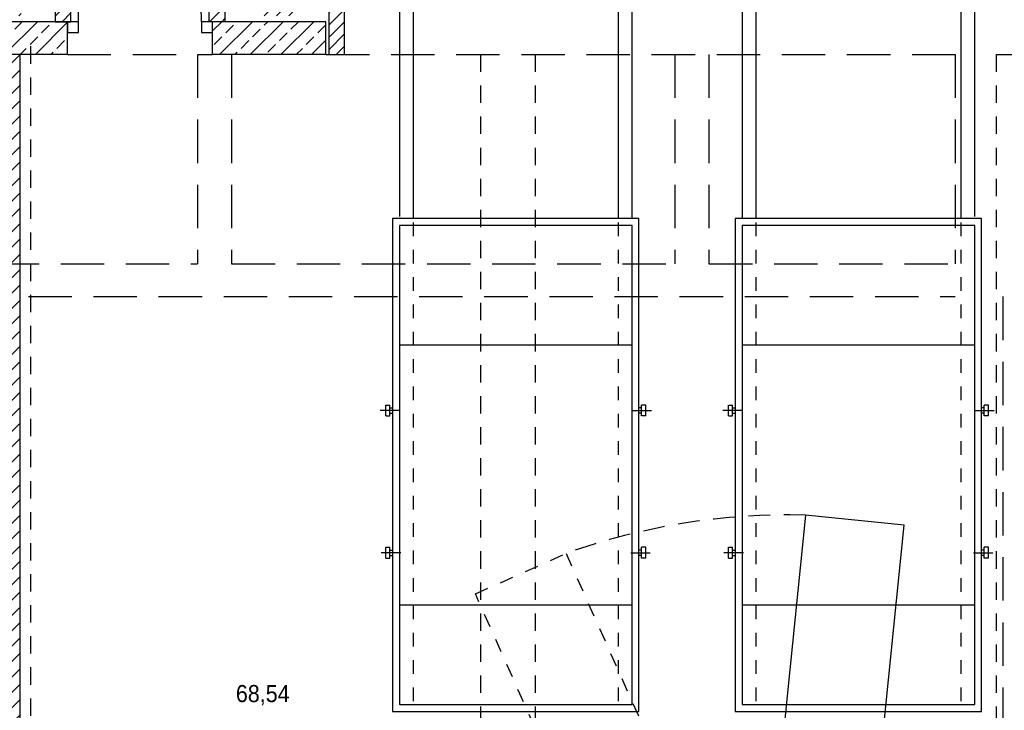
# Model space of a CAD drawing. Header units: metres. Extents: x -5 to 93, y -48 to 79.
# Tile 68 of 91: x 71.1 to 78.3, y 22.49 to 27.53. Entities that reach past the tile are written whole.
import ezdxf

# ---------------------------------------------------------------- set-up
doc = ezdxf.new("R2010")
doc.units = ezdxf.units.M
doc.header["$LTSCALE"] = 0.05
for name, pattern in [('AUSGEZOGEN', [0]), ('VERDECKT', [9.525, 6.35, -3.175]), ('VERDECKT2', [4.7625, 3.175, -1.5875])]:
    doc.linetypes.add(name, pattern=pattern)
for name, color, linetype in [('A_FENSTER_TUER', 7, 'Continuous'), ('A_Sanitär', 4, 'Continuous'), ('A_Schnitt', 1, 'Continuous'), ('A_Schnitt-Mauerwerk', 1, 'Continuous'), ('A_Schraffur', 9, 'Continuous'), ('A_Text', 5, 'Continuous'), ('A_Unsichtbar', 7, 'VERDECKT'), ('A_Unsichtbar-über', 253, 'VERDECKT'), ('SANITÄR', 4, 'AUSGEZOGEN')]:
    doc.layers.add(name, color=color, linetype=linetype)
doc.styles.add('Arial', font='arial.ttf', dxfattribs={"width": 0.9})

# ---------------------------------------------------------------- blocks, each defined once
blk = doc.blocks.new('container-oben')
at = {"layer": 'SANITÄR'}
for p, q in [((-2.4826, 0.9509), (-2.4826, 0.9209)), ((-2.4826, 0.9509), (-2.4026, 0.9509)), ((-2.4426, 0.8407), (-2.4426, 0.9841)), ((-2.4026, 0.9509), (-2.4026, 0.9209)), ((-1.4426, 0.9509), (-1.4426, 0.9209)), ((-1.4426, 0.9509), (-1.3626, 0.9509)), ((-1.4026, 0.8465), (-1.4026, 0.9919)), ((-1.3626, 0.9509), (-1.3626, 0.9209)), ((-2.4826, 0.9209), (-2.4026, 0.9209)), ((-2.4626, 0.9209), (-2.4626, 0.901)), ((-2.4226, 0.9209), (-2.4226, 0.901)), ((-1.4426, 0.9209), (-1.3626, 0.9209)), ((-1.4226, 0.9209), (-1.4226, 0.901)), ((-1.3826, 0.9209), (-1.3826, 0.901)), ((-2.8226, 0.851), (-2.8226, -0.851)), ((-0.9226, 0.851), (-0.9226, -0.851)), ((-2.4426, -0.8407), (-2.4426, -0.9841)), ((-1.4026, -0.8465), (-1.4026, -0.9919)), ((-2.4826, -0.9509), (-2.4826, -0.9209)), ((-2.4826, -0.9209), (-2.4026, -0.9209)), ((-2.4626, -0.9209), (-2.4626, -0.901)), ((-2.4226, -0.9209), (-2.4226, -0.901)), ((-2.4026, -0.9509), (-2.4026, -0.9209)), ((-1.4426, -0.9509), (-1.4426, -0.9209)), ((-1.4426, -0.9209), (-1.3626, -0.9209)), ((-1.4226, -0.9209), (-1.4226, -0.901)), ((-1.3826, -0.9209), (-1.3826, -0.901)), ((-1.3626, -0.9509), (-1.3626, -0.9209)), ((-2.4826, -0.9509), (-2.4026, -0.9509)), ((-1.4426, -0.9509), (-1.3626, -0.9509))]:
    blk.add_line(p, q, dxfattribs=at)
for points in [[(-3.6026, 0.901), (-3.6026, -0.901), (0, -0.901), (0, 0.901)], [(-3.5526, 0.851), (-3.5526, -0.851), (-0.05, -0.851), (-0.05, 0.851)]]:
    blk.add_lwpolyline(points, close=True, dxfattribs=at)

msp = doc.modelspace()

# ---------------------------------------------------------------- hatches: boundary and pattern name
at = {"layer": 'A_Schraffur'}
h = msp.add_hatch(dxfattribs=at)
h.set_pattern_fill('ANSI31', color=256, scale=0.02, style=0)
h.set_pattern_definition([(45, (60.51569, 1.5344), (-0.04490128, 0.04490128), [])])
h.paths.add_polyline_path([(73.4793, 27.7345), (73.1143, 27.7345), (73.1143, 27.6195), (73.3643, 27.6195), (73.3643, 27.2795), (73.4793, 27.2795)])
h.paths.add_polyline_path([(73.1143, 27.677), (72.8543, 27.677), (72.8543, 27.562), (73.1143, 27.562)])
h.paths.add_polyline_path([(72.8543, 27.677), (72.8543, 27.7345), (72.4893, 27.7345), (72.4893, 27.5195), (72.6043, 27.5195), (72.6043, 27.6195), (72.8543, 27.6195)])
h.paths.add_polyline_path([(71.4793, 27.7345), (71.1143, 27.7345), (71.1143, 27.6195), (71.3643, 27.6195), (71.3643, 27.5195), (71.4793, 27.5195)])
h.paths.add_polyline_path([(71.1143, 27.677), (70.8543, 27.677), (70.8543, 27.562), (71.1143, 27.562)])
h.paths.add_polyline_path([(70.8543, 27.677), (70.8543, 27.7345), (70.4893, 27.7345), (70.4893, 27.5195), (70.6043, 27.5195), (70.6043, 27.6195), (70.8543, 27.6195)])
h.paths.add_polyline_path([(69.4793, 27.7345), (69.1143, 27.7345), (69.1143, 27.6195), (69.3643, 27.6195), (69.3643, 27.5195), (69.4793, 27.5195)])
h.paths.add_polyline_path([(69.1143, 27.677), (68.8543, 27.677), (68.8543, 27.562), (69.1143, 27.562)])
h.paths.add_polyline_path([(68.8543, 27.677), (68.8543, 27.7345), (68.4893, 27.7345), (68.4893, 27.5195), (68.6043, 27.5195), (68.6043, 27.6195), (68.8543, 27.6195)])
h = msp.add_hatch(dxfattribs=at)
h.set_pattern_fill('ANSI33', color=256, scale=0.025, style=0)
h.set_pattern_definition([(45, (60.51569, 1.5344), (-0.1122532, 0.1122532), []), (45, (60.62794, 1.5344), (-0.1122532, 0.1122532), [0.079375, -0.0396875])])
h.paths.add_polyline_path([(73.3443, 27.2795), (73.3443, 27.5195), (72.5143, 27.5195), (72.5143, 27.2795)])
h.paths.add_polyline_path([(70.5143, 27.5195), (70.5143, 27.2795), (71.4543, 27.2795), (71.4543, 27.5195), (71.3643, 27.5195)])
h.paths.add_polyline_path([(68.5143, 27.5195), (68.5143, 27.2795), (69.4543, 27.2795), (69.4543, 27.5195), (69.3643, 27.5195)])
h.paths.add_polyline_path([(67.4543, 27.2795), (67.4543, 27.5195), (67.3643, 27.5195), (66.2043, 27.5195), (66.2043, 27.2795)])
h = msp.add_hatch(dxfattribs=at)
h.set_pattern_fill('ANSI31', color=256, scale=0.025, style=0)
h.set_pattern_definition([(45, (60.51569, 1.5344), (-0.0561266, 0.0561266), [])])
h.paths.add_polyline_path([(71.1043, 27.2795), (70.8643, 27.2795), (70.8643, 19.5095), (71.1043, 19.5095)])
h.paths.add_polyline_path([(66.4443, 27.2795), (66.2043, 27.2795), (66.2043, 19.2695), (66.4443, 19.2695)])

# ---------------------------------------------------------------- linework, layer by layer
at = {"layer": 'A_FENSTER_TUER'}
msp.add_line((71.5343, 27.5195), (71.5343, 28.4195), dxfattribs=at)
for points in [[(71.4543, 27.5195), (71.4543, 27.4395), (71.5343, 27.4395), (71.5343, 27.5195)], [(72.4343, 27.5195), (72.4343, 27.4395), (72.5143, 27.4395), (72.5143, 27.5195)]]:
    msp.add_lwpolyline(points, close=True, dxfattribs=at)
msp.add_arc((71.5343, 27.5195), 0.9, 0, 90, dxfattribs=at)
at = {"layer": 'A_Sanitär'}
for p, q in [((73.8818, 32.7145), (73.8818, 26.0949)), ((73.9818, 32.7145), (73.9818, 26.0795)), ((75.4818, 32.7145), (75.4818, 26.0795)), ((75.5818, 32.7145), (75.5818, 26.0795)), ((76.3868, 32.7145), (76.3868, 26.0795)), ((76.4868, 32.7145), (76.4868, 26.0795)), ((77.9868, 32.7145), (77.9868, 26.0795)), ((78.0868, 32.7145), (78.0868, 26.0949))]:
    msp.add_line(p, q, dxfattribs=at)
at = {"layer": 'A_Sanitär', "color": 8, "linetype": 'VERDECKT2', "ltscale": 0.5}
for p, q in [((73.9818, 26.0524), (73.9818, 22.4935)), ((75.4818, 26.0524), (75.4818, 22.4935)), ((76.4868, 26.0524), (76.4868, 22.4935)), ((77.9868, 26.0524), (77.9868, 22.4935))]:
    msp.add_line(p, q, dxfattribs=at)
at = {"layer": 'A_Sanitär'}
msp.add_lwpolyline([(76.2994, 18.476), (77.0215, 18.4029), (77.5723, 23.8395), (76.8503, 23.9127)], close=True, dxfattribs=at)
at = {"layer": 'A_Sanitär', "color": 8, "linetype": 'VERDECKT2', "ltscale": 0.5}
msp.add_lwpolyline([(77.324, 18.6404), (76.6611, 18.345), (74.4369, 23.3364), (75.0998, 23.6318)], close=True, dxfattribs=at)
at = {"layer": 'A_Sanitär', "color": 8, "linetype": 'VERDECKT2'}
msp.add_arc((76.7264, 19.0901), 4.8242, 88.52847, 109.70412, dxfattribs=at)
at = {"layer": 'A_Schnitt'}
for p, q in [((71.4543, 27.2795), (71.4543, 27.5195)), ((72.5143, 27.2795), (72.5143, 27.5195)), ((73.3443, 27.2795), (73.3443, 27.5195)), ((71.4543, 27.2795), (70.5143, 27.2795)), ((71.1043, 27.2795), (71.1043, 19.5095)), ((73.3443, 27.2795), (72.5143, 27.2795))]:
    msp.add_line(p, q, dxfattribs=at)
for points in [[(71.4543, 27.5195), (70.5143, 27.5195)], [(73.3443, 27.5195), (72.5143, 27.5195)]]:
    msp.add_lwpolyline(points, dxfattribs=at)
at = {"layer": 'A_Schnitt-Mauerwerk'}
for points in [[(71.3643, 27.5195), (71.4793, 27.5195), (71.4793, 27.7345), (71.1143, 27.7345), (71.1143, 27.6195), (71.3643, 27.6195), (71.3643, 27.5195)], [(72.6043, 27.5195), (72.4893, 27.5195), (72.4893, 27.7345), (72.8543, 27.7345), (72.8543, 27.6195), (72.6043, 27.6195), (72.6043, 27.5195)], [(73.3643, 27.2795), (73.4793, 27.2795), (73.4793, 27.7345), (73.1143, 27.7345), (73.1143, 27.6195), (73.3643, 27.6195), (73.3643, 27.2795)]]:
    msp.add_lwpolyline(points, dxfattribs=at)
at = {"layer": 'A_Unsichtbar'}
for p, q in [((71.4543, 27.2795), (72.5143, 27.2795)), ((72.4043, 27.2795), (72.4043, 25.7495)), ((72.6543, 27.2795), (72.6543, 25.7495)), ((73.3443, 27.2795), (77.9451, 27.2795)), ((75.8951, 27.2795), (75.8951, 25.7495)), ((76.1451, 27.2795), (76.1451, 25.7495)), ((77.9451, 27.2795), (77.9451, 25.7495)), ((78.2451, 27.2795), (78.6243, 27.2795)), ((67.5943, 25.7495), (72.4043, 25.7495)), ((72.6543, 25.7495), (75.8951, 25.7495)), ((76.1451, 25.7495), (77.9451, 25.7495)), ((67.8343, 25.5095), (77.9451, 25.5095)), ((78.2943, 25.5095), (78.2943, 15.4995))]:
    msp.add_line(p, q, dxfattribs=at)
at = {"layer": 'A_Unsichtbar-über', "linetype": 'VERDECKT2', "ltscale": 0.8}
for p, q in [((71.1843, 27.3395), (71.1843, 8.2595)), ((74.4743, 27.2795), (74.4743, 8.1995)), ((74.8743, 27.2795), (74.8743, 8.1995)), ((78.2451, 27.2795), (78.2443, 8.1995))]:
    msp.add_line(p, q, dxfattribs=at)

# ---------------------------------------------------------------- block references
at = {"layer": 'A_Schnitt', "rotation": 90}
for p in [(74.7318, 26.0795), (77.2378, 26.0795)]:
    msp.add_blockref('container-oben', p, dxfattribs=at)

# ---------------------------------------------------------------- texts
at = {"layer": 'A_Text', "style": 'Arial', "width": 0.9}
msp.add_text('68,54', height=0.125, dxfattribs=at).set_placement((72.6852, 22.545))

doc.saveas('drawing.dxf')
